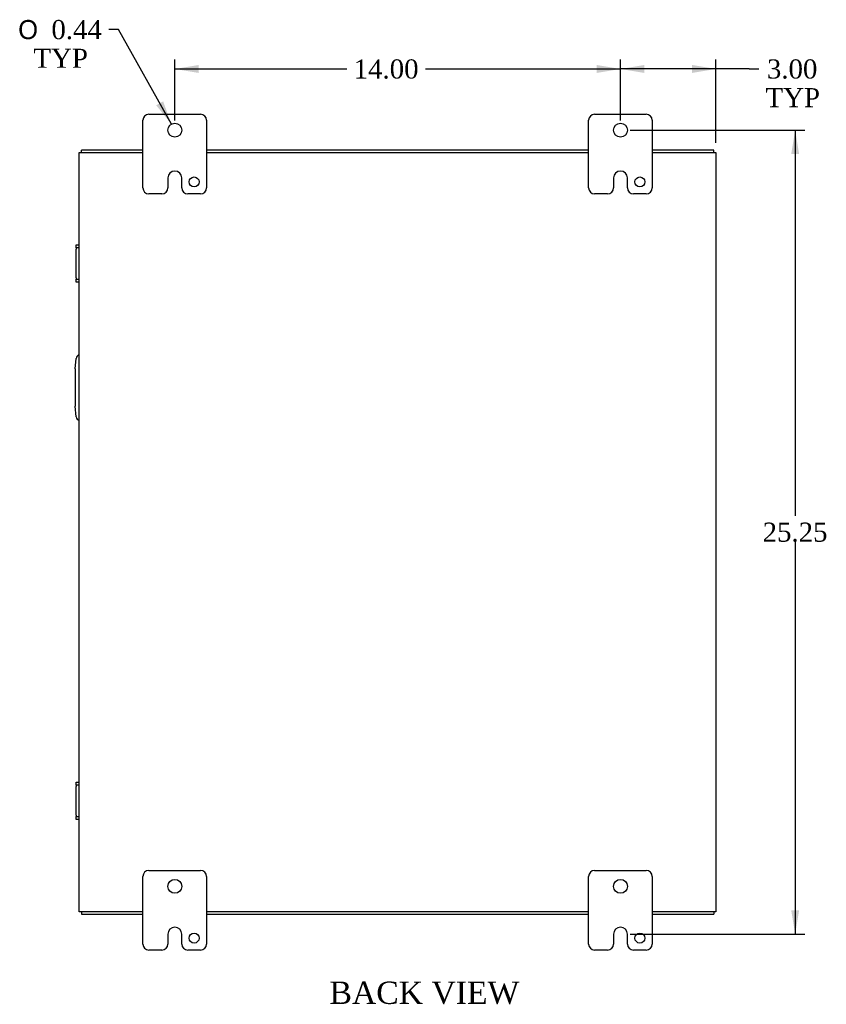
# Model space of a CAD drawing. Header units: inches. Extents: x 7 to 148, y 4 to 99.
# Tile 6 of 7: x 114 to 139, y 35 to 66. Entities that reach past the tile are written whole.
import ezdxf
from ezdxf.enums import TextEntityAlignment as Align

# ---------------------------------------------------------------- set-up
doc = ezdxf.new("R2010")
doc.units = ezdxf.units.IN
doc.header["$MEASUREMENT"] = 0
for name, color, linetype in [('COM40153-2', 7, 'CONTINUOUS'), ('COM42667', 7, 'CONTINUOUS'), ('COM48458', 7, 'CONTINUOUS'), ('COM48508', 7, 'CONTINUOUS'), ('DEFAULT', 7, 'CONTINUOUS'), ('FET07710', 7, 'CONTINUOUS')]:
    doc.layers.add(name, color=color, linetype=linetype)
doc.styles.add('SEACAD_SOLID_EDGE_ANSI1_SY', font='txt')
doc.styles.add('SEACAD_TIMES_NEW_ROMAN', font='times.ttf')

# ---------------------------------------------------------------- blocks, each defined once
blk = doc.blocks.new('GDIMGGROUP11')
at = {"layer": 'DEFAULT', "linetype": 'Continuous'}
for points in [[(119.729, 64.463), (118.979, 64.338), (119.729, 64.213)], [(132.229, 64.463), (132.229, 64.213), (132.979, 64.338)]]:
    blk.add_hatch(color=136, dxfattribs=at).paths.add_polyline_path(points)
at = {"layer": 'DEFAULT', "color": 136, "linetype": 'Continuous'}
for p, q in [((118.979, 62.715), (118.979, 64.638)), ((132.979, 62.715), (132.979, 64.638)), ((118.979, 64.338), (124.388, 64.338)), ((126.856, 64.338), (132.979, 64.338))]:
    blk.add_line(p, q, dxfattribs=at)
at = {"layer": 'DEFAULT', "color": 136, "linetype": 'Continuous', "style": 'SEACAD_TIMES_NEW_ROMAN'}
blk.add_text('14.00', height=0.6, dxfattribs=at).set_placement((124.598, 64.638), align=Align.TOP_LEFT)
blk = doc.blocks.new('GDIMGGROUP12')
at = {"layer": 'DEFAULT', "linetype": 'Continuous'}
for points in [[(133.729, 64.463), (132.979, 64.338), (133.729, 64.213)], [(135.229, 64.463), (135.229, 64.213), (135.979, 64.338)]]:
    blk.add_hatch(color=136, dxfattribs=at).paths.add_polyline_path(points)
at = {"layer": 'DEFAULT', "color": 136, "linetype": 'Continuous'}
for p, q in [((132.979, 62.933), (132.979, 64.638)), ((135.979, 62.018), (135.979, 64.638)), ((137.025, 64.338), (132.979, 64.338)), ((137.025, 64.338), (137.325, 64.338))]:
    blk.add_line(p, q, dxfattribs=at)
at = {"layer": 'DEFAULT', "color": 136, "linetype": 'Continuous', "style": 'SEACAD_TIMES_NEW_ROMAN'}
for s, p in [('3.00', (137.578, 64.638)), ('TYP', (137.535, 63.738))]:
    blk.add_text(s, height=0.6, dxfattribs=at).set_placement(p, align=Align.TOP_LEFT)
blk = doc.blocks.new('GDIMGGROUP13')
at = {"layer": 'DEFAULT', "linetype": 'Continuous'}
for points in [[(138.591, 61.665), (138.466, 62.415), (138.341, 61.665)], [(138.591, 37.915), (138.341, 37.915), (138.466, 37.165)]]:
    blk.add_hatch(color=136, dxfattribs=at).paths.add_polyline_path(points)
at = {"layer": 'DEFAULT', "color": 136, "linetype": 'Continuous'}
for p, q in [((133.279, 62.415), (138.766, 62.415)), ((138.466, 62.415), (138.466, 50.3)), ((138.466, 49.49), (138.466, 37.165)), ((133.279, 37.165), (138.766, 37.165))]:
    blk.add_line(p, q, dxfattribs=at)
at = {"layer": 'DEFAULT', "color": 136, "linetype": 'Continuous', "style": 'SEACAD_TIMES_NEW_ROMAN'}
blk.add_text('25.25', height=0.6, dxfattribs=at).set_placement((137.443, 50.09), align=Align.TOP_LEFT)
blk = doc.blocks.new('GDIMGGROUP22')
at = {"layer": 'DEFAULT', "linetype": 'Continuous'}
blk.add_hatch(color=136, dxfattribs=at).paths.add_polyline_path([(118.396, 63.199), (118.872, 62.605), (118.614, 63.321)])
at = {"layer": 'DEFAULT', "color": 136, "linetype": 'Continuous'}
for p, q in [((117.207, 65.575), (116.907, 65.575)), ((118.872, 62.605), (117.207, 65.575))]:
    blk.add_line(p, q, dxfattribs=at)
for s, style, p in [('O', 'SEACAD_SOLID_EDGE_ANSI1_SY', (114.061, 65.875)), ('0.44', 'SEACAD_TIMES_NEW_ROMAN', (115.105, 65.875)), ('TYP', 'SEACAD_TIMES_NEW_ROMAN', (114.54, 64.975))]:
    blk.add_text(s, height=0.6, dxfattribs=dict(at, style=style)).set_placement(p, align=Align.TOP_LEFT)

msp = doc.modelspace()

# ---------------------------------------------------------------- linework, layer by layer
at = {"layer": 'COM40153-2', "color": 7}
for p, q in [((115.854, 54.915), (115.883, 55.249)), ((115.854, 54.915), (115.854, 53.744)), ((115.883, 53.41), (115.854, 53.744))]:
    msp.add_line(p, q, dxfattribs=at)
for centre, start, end in [((116.007, 55.238), 103.3006, 175), ((116.007, 53.421), 185, 256.6994)]:
    msp.add_arc(centre, 0.125, start, end, dxfattribs=at)
at = {"layer": 'COM42667', "color": 7}
for p, q in [((115.883, 58.721), (115.883, 58.816)), ((115.883, 58.816), (115.979, 58.816)), ((115.883, 58.721), (115.883, 58.673)), ((115.979, 58.721), (115.883, 58.721)), ((115.883, 57.782), (115.883, 58.673)), ((115.883, 57.782), (115.883, 57.734)), ((115.883, 57.639), (115.883, 57.734)), ((115.883, 57.734), (115.979, 57.734)), ((115.979, 57.639), (115.883, 57.639)), ((115.883, 41.845), (115.883, 41.94)), ((115.883, 41.94), (115.979, 41.94)), ((115.883, 41.845), (115.883, 41.797)), ((115.979, 41.845), (115.883, 41.845)), ((115.883, 40.906), (115.883, 41.797)), ((115.883, 40.906), (115.883, 40.858)), ((115.883, 40.763), (115.883, 40.858)), ((115.883, 40.858), (115.979, 40.858)), ((115.979, 40.763), (115.883, 40.763))]:
    msp.add_line(p, q, dxfattribs=at)
at = {"layer": 'COM48458', "color": 7}
for p, q in [((115.979, 37.862), (115.979, 61.718)), ((115.979, 61.718), (116.087, 61.718)), ((116.087, 61.718), (117.979, 61.718)), ((119.979, 61.718), (131.979, 61.718)), ((133.979, 61.718), (135.871, 61.718)), ((135.871, 61.718), (135.979, 61.718)), ((135.979, 61.718), (135.979, 37.862)), ((116.087, 37.862), (115.979, 37.862)), ((117.979, 37.862), (116.087, 37.862)), ((131.979, 37.862), (119.979, 37.862)), ((135.871, 37.862), (133.979, 37.862)), ((135.979, 37.862), (135.871, 37.862))]:
    msp.add_line(p, q, dxfattribs=at)
at = {"layer": 'COM48508', "color": 7}
for p, q in [((117.979, 61.79), (116.051, 61.79)), ((116.051, 61.718), (116.051, 61.79)), ((131.979, 61.79), (119.979, 61.79)), ((135.907, 61.79), (133.979, 61.79)), ((135.907, 61.718), (135.907, 61.79)), ((116.051, 37.862), (116.051, 37.79)), ((116.051, 37.79), (117.979, 37.79)), ((119.979, 37.79), (131.979, 37.79)), ((133.979, 37.79), (135.907, 37.79)), ((135.907, 37.862), (135.907, 37.79))]:
    msp.add_line(p, q, dxfattribs=at)
for points, knots in [([(116.08, 61.718), (116.081, 61.717), (116.083, 61.717), (116.086, 61.717), (116.087, 61.717), (116.088, 61.717)], [0, 0, 0, 0, 0.078044, 0.1570215, 0.2012853, 0.2012853, 0.2012853, 0.2012853]), ([(135.869, 61.717), (135.87, 61.717), (135.873, 61.717), (135.875, 61.717), (135.877, 61.718)], [0.7987209, 0.7987209, 0.7987209, 0.7987209, 0.8826098, 1, 1, 1, 1])]:
    msp.add_open_spline(points, degree=3, knots=knots, dxfattribs=at)
at = {"layer": 'FET07710', "color": 7}
for p, q in [((118.166, 62.915), (119.791, 62.915)), ((132.166, 62.915), (133.791, 62.915)), ((117.979, 60.602), (117.979, 62.727)), ((119.979, 62.727), (119.979, 60.602)), ((131.979, 60.602), (131.979, 62.727)), ((133.979, 62.727), (133.979, 60.602)), ((118.979, 61.133), (118.979, 61.133)), ((132.979, 61.133), (132.979, 61.133)), ((118.761, 60.915), (118.761, 60.602)), ((119.197, 60.602), (119.197, 60.915)), ((132.761, 60.915), (132.761, 60.602)), ((133.197, 60.602), (133.197, 60.915)), ((118.573, 60.415), (118.166, 60.415)), ((119.791, 60.415), (119.385, 60.415)), ((132.573, 60.415), (132.166, 60.415)), ((133.791, 60.415), (133.385, 60.415)), ((117.979, 36.852), (117.979, 38.977)), ((118.166, 39.165), (119.791, 39.165)), ((119.979, 38.977), (119.979, 36.852)), ((131.979, 36.852), (131.979, 38.977)), ((132.166, 39.165), (133.791, 39.165)), ((133.979, 38.977), (133.979, 36.852)), ((118.761, 37.165), (118.761, 36.852)), ((118.979, 37.383), (118.979, 37.383)), ((119.197, 36.852), (119.197, 37.165)), ((132.761, 37.165), (132.761, 36.852)), ((132.979, 37.383), (132.979, 37.383)), ((133.197, 36.852), (133.197, 37.165)), ((118.573, 36.665), (118.166, 36.665)), ((119.791, 36.665), (119.385, 36.665)), ((132.573, 36.665), (132.166, 36.665)), ((133.791, 36.665), (133.385, 36.665))]:
    msp.add_line(p, q, dxfattribs=at)
for centre, radius in [((118.979, 62.415), 0.219), ((132.979, 62.415), 0.219), ((119.588, 60.79), 0.156), ((133.588, 60.79), 0.156), ((118.979, 38.665), 0.219), ((132.979, 38.665), 0.219), ((119.588, 37.04), 0.156), ((133.588, 37.04), 0.156)]:
    msp.add_circle(centre, radius, dxfattribs=at)
for centre, radius, start, end in [((118.166, 62.727), 0.188, 90, 180), ((119.791, 62.727), 0.188, 0, 90), ((132.166, 62.727), 0.188, 90, 180), ((133.791, 62.727), 0.188, 0, 90), ((118.979, 60.915), 0.218, 90, 180), ((118.979, 60.915), 0.218, 0, 90), ((132.979, 60.915), 0.218, 90, 180), ((132.979, 60.915), 0.218, 0, 90), ((118.166, 60.602), 0.188, 180, 270), ((118.573, 60.602), 0.188, 270, 0), ((119.385, 60.602), 0.188, 180, 270), ((119.791, 60.602), 0.188, 270, 0), ((132.166, 60.602), 0.188, 180, 270), ((132.573, 60.602), 0.188, 270, 0), ((133.385, 60.602), 0.188, 180, 270), ((133.791, 60.602), 0.188, 270, 0), ((118.166, 38.977), 0.188, 90, 180), ((119.791, 38.977), 0.188, 0, 90), ((132.166, 38.977), 0.188, 90, 180), ((133.791, 38.977), 0.188, 0, 90), ((118.979, 37.165), 0.218, 90, 180), ((118.979, 37.165), 0.218, 0, 90), ((132.979, 37.165), 0.218, 90, 180), ((132.979, 37.165), 0.218, 0, 90), ((118.166, 36.852), 0.188, 180, 270), ((118.573, 36.852), 0.188, 270, 0), ((119.385, 36.852), 0.188, 180, 270), ((119.791, 36.852), 0.188, 270, 0), ((132.166, 36.852), 0.188, 180, 270), ((132.573, 36.852), 0.188, 270, 0), ((133.385, 36.852), 0.188, 180, 270), ((133.791, 36.852), 0.188, 270, 0)]:
    msp.add_arc(centre, radius, start, end, dxfattribs=at)

# ---------------------------------------------------------------- block references
at = {"layer": 'DEFAULT', "color": 7}
for name in ['GDIMGGROUP22', 'GDIMGGROUP11', 'GDIMGGROUP12', 'GDIMGGROUP13']:
    msp.add_blockref(name, (0, 0), dxfattribs=at)

# ---------------------------------------------------------------- texts
at = {"layer": 'DEFAULT', "color": 7, "style": 'SEACAD_TIMES_NEW_ROMAN'}
msp.add_text('BACK VIEW', height=0.7, dxfattribs=at).set_placement((123.84, 35.673), align=Align.TOP_LEFT)

doc.saveas('drawing.dxf')
